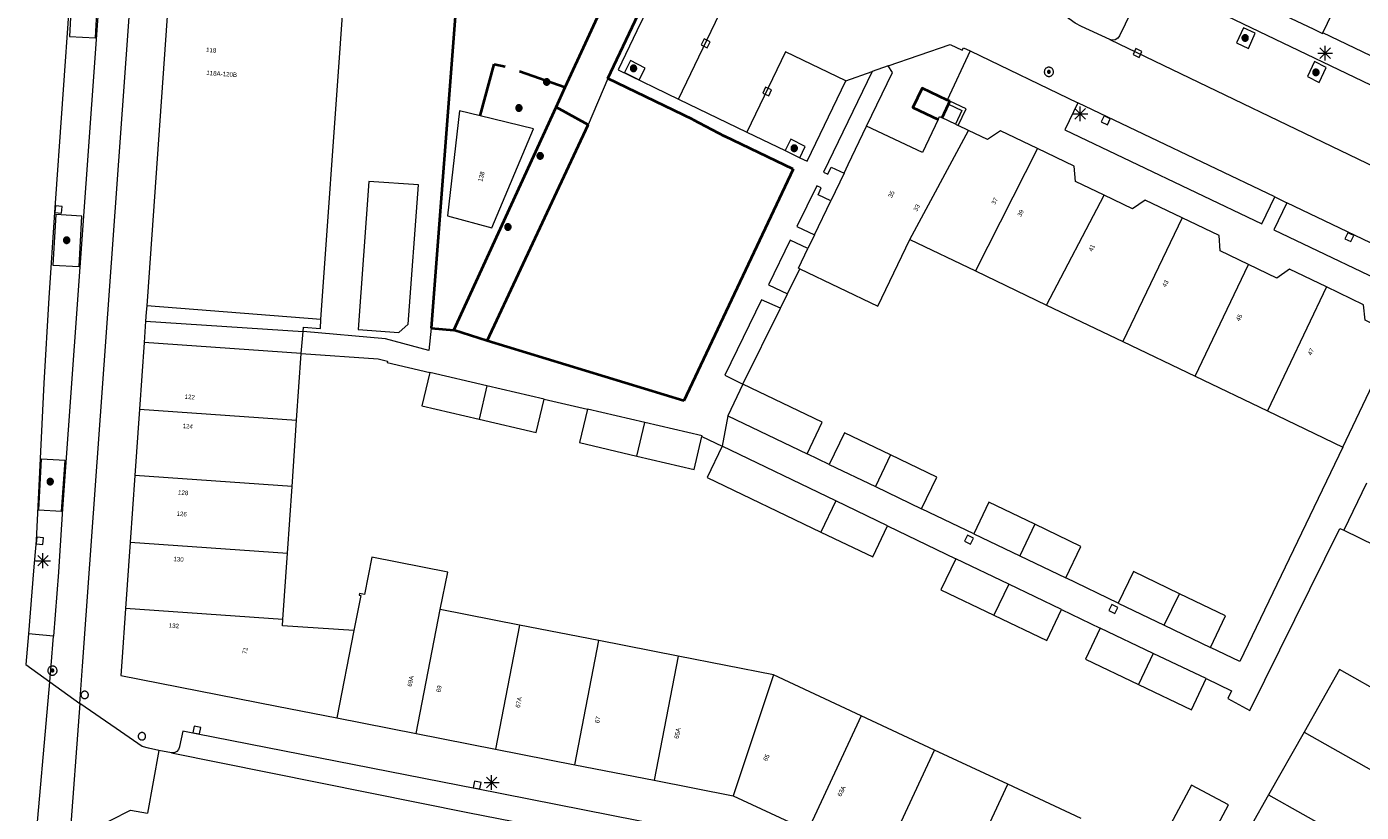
# Model space of a CAD drawing. Header units: metres. Extents: x 135779 to 137489, y 452643 to 455118.
# Tile 152 of 256: x 136267 to 136357, y 453887 to 453940. Entities that reach past the tile are written whole.
import ezdxf
from ezdxf.enums import TextEntityAlignment as Align

# ---------------------------------------------------------------- set-up
doc = ezdxf.new("R2010")
doc.units = ezdxf.units.M
doc.linetypes.add('DGN_Style_4', pattern=[89.853097, 44.898487, -22.449243, 0.056123, -22.449243])
for name, color, linetype, lineweight in [('KTop_BTD_Groenvoorziening', 62, 'Continuous', 13), ('KTop_BTD_Groenvoorziening_heesters', 62, 'Continuous', 13), ('KTop_GBI_Toegangstrap', 40, 'Continuous', 40), ('KTop_NAR_Huisnummer (t)', 7, 'Continuous', 13), ('KTop_NAR_Huisnummer tijdelijk (t)', 7, 'Continuous', 13), ('KTop_OBW_Overig Plus', 1, 'Continuous', 13), ('KTop_PAL_Afsluitpaal', 222, 'Continuous', 13), ('KTop_PAL_Lichtmast', 40, 'Continuous', 13), ('KTop_PND_Grondvlaksituatie van BAG-pand [tachy]', 1, 'Continuous', 13), ('KTop_PND_Pandscheiding', 40, 'Continuous', 13), ('KTop_PUT_Inspectie- of rioolput', 15, 'Continuous', 13), ('KTop_PUT_Kolk', 15, 'Continuous', 13), ('KTop_SHD_Hek (l)', 15, 'DGN_Style_4', 40), ('KTop_SHD_Muur', 15, 'Continuous', 13), ('KTop_VGO_Boom', 92, 'Continuous', 13), ('KTop_WGD_Fietspad', 40, 'Continuous', 13), ('KTop_WGD_Parkeervlak', 251, 'Continuous', 13), ('KTop_WGD_Rijbaan_Lokale weg', 251, 'Continuous', 13), ('KTop_WGD_Rijbaan_Lokale weg_verkeersdrempel', 40, 'Continuous', 13), ('KTop_WGD_Voetpad', 251, 'Continuous', 13), ('KTop_WGD_Voetpad_achterpad', 251, 'Continuous', 13)]:
    doc.layers.add(name, color=color, linetype=linetype, lineweight=lineweight)
doc.styles.add('Style-ROVU', font='ROVU.shx')
doc.styles.add('Style-ROVUCURSIEF', font='ROVUCURSIEF.shx')

# ---------------------------------------------------------------- blocks, each defined once
blk = doc.blocks.new('PAL_Lichtmast')
at = {"layer": 'KTop_PAL_Lichtmast'}
for p, q in [((-0.354, -0.354), (0.354, 0.354)), ((0.354, -0.354), (-0.354, 0.354)), ((0, -0.5), (0, 0.5)), ((-0.5, 0), (0.5, 0))]:
    blk.add_line(p, q, dxfattribs=at)
blk = doc.blocks.new('PAL_Afsluitpaal')
at = {"layer": 'KTop_PAL_Afsluitpaal', "flags": 128}
blk.add_lwpolyline([(0.25, 0), (0.249, 0.026), (0.245, 0.052), (0.238, 0.077), (0.228, 0.102), (0.217, 0.125), (0.202, 0.147), (0.186, 0.167), (0.167, 0.186), (0.147, 0.202), (0.125, 0.217), (0.102, 0.228), (0.077, 0.238), (0.052, 0.245), (0.026, 0.249), (0, 0.25), (-0.026, 0.249), (-0.052, 0.245), (-0.077, 0.238), (-0.102, 0.228), (-0.125, 0.217), (-0.147, 0.202), (-0.167, 0.186), (-0.186, 0.167), (-0.202, 0.147), (-0.217, 0.125), (-0.228, 0.102), (-0.238, 0.077), (-0.245, 0.052), (-0.249, 0.026), (-0.25, 0), (-0.249, -0.026), (-0.245, -0.052), (-0.238, -0.077), (-0.228, -0.102), (-0.217, -0.125), (-0.202, -0.147), (-0.186, -0.167), (-0.167, -0.186), (-0.147, -0.202), (-0.125, -0.217), (-0.102, -0.228), (-0.077, -0.238), (-0.052, -0.245), (-0.026, -0.249), (0, -0.25), (0.026, -0.249), (0.052, -0.245), (0.077, -0.238), (0.102, -0.228), (0.125, -0.217), (0.147, -0.202), (0.167, -0.186), (0.186, -0.167), (0.202, -0.147), (0.217, -0.125), (0.228, -0.102), (0.238, -0.077), (0.245, -0.052), (0.249, -0.026), (0.25, 0)], dxfattribs=at)
blk = doc.blocks.new('PUT_Inspectie-_of_rioolput')
at = {"layer": 'KTop_PUT_Inspectie- of rioolput', "flags": 128}
for points in [[(0.31, 0), (0.308, 0.032), (0.303, 0.064), (0.294, 0.095), (0.283, 0.126), (0.268, 0.155), (0.25, 0.182), (0.23, 0.207), (0.207, 0.23), (0.182, 0.25), (0.154, 0.268), (0.126, 0.283), (0.095, 0.294), (0.064, 0.303), (0.032, 0.308), (0, 0.309), (-0.032, 0.308), (-0.064, 0.303), (-0.096, 0.294), (-0.126, 0.283), (-0.155, 0.268), (-0.182, 0.25), (-0.207, 0.23), (-0.23, 0.207), (-0.25, 0.182), (-0.268, 0.154), (-0.283, 0.126), (-0.294, 0.095), (-0.303, 0.064), (-0.308, 0.032), (-0.309, 0), (-0.308, -0.032), (-0.303, -0.064), (-0.294, -0.096), (-0.283, -0.126), (-0.268, -0.155), (-0.25, -0.182), (-0.23, -0.207), (-0.207, -0.23), (-0.182, -0.25), (-0.155, -0.268), (-0.126, -0.283), (-0.096, -0.294), (-0.064, -0.303), (-0.032, -0.308), (0, -0.309), (0.032, -0.308), (0.064, -0.303), (0.095, -0.294), (0.126, -0.283), (0.155, -0.268), (0.182, -0.25), (0.207, -0.23), (0.23, -0.207), (0.25, -0.182), (0.268, -0.155), (0.283, -0.126), (0.294, -0.096), (0.303, -0.064), (0.308, -0.032), (0.31, 0)], [(0.095, 0), (0.094, 0.009), (0.092, 0.019), (0.09, 0.029), (0.086, 0.038), (0.082, 0.047), (0.076, 0.055), (0.07, 0.063), (0.063, 0.07), (0.055, 0.076), (0.047, 0.082), (0.038, 0.086), (0.029, 0.09), (0.019, 0.092), (0.009, 0.094), (0, 0.094), (-0.01, 0.094), (-0.02, 0.092), (-0.029, 0.09), (-0.039, 0.086), (-0.048, 0.082), (-0.056, 0.076), (-0.064, 0.07), (-0.071, 0.063), (-0.077, 0.055), (-0.082, 0.047), (-0.087, 0.038), (-0.09, 0.029), (-0.093, 0.019), (-0.094, 0.009), (-0.095, 0), (-0.094, -0.01), (-0.093, -0.02), (-0.09, -0.029), (-0.087, -0.039), (-0.082, -0.048), (-0.077, -0.056), (-0.071, -0.064), (-0.064, -0.071), (-0.056, -0.077), (-0.047, -0.082), (-0.039, -0.087), (-0.029, -0.09), (-0.02, -0.093), (-0.01, -0.094), (0, -0.095), (0.009, -0.094), (0.019, -0.093), (0.029, -0.09), (0.038, -0.087), (0.047, -0.082), (0.055, -0.077), (0.063, -0.071), (0.07, -0.064), (0.076, -0.056), (0.082, -0.047), (0.086, -0.039), (0.09, -0.029), (0.092, -0.02), (0.094, -0.01), (0.095, 0)], [(0.035, 0), (0.034, 0.003), (0.034, 0.007), (0.033, 0.01), (0.031, 0.014), (0.03, 0.017), (0.028, 0.02), (0.026, 0.023), (0.023, 0.026), (0.02, 0.028), (0.017, 0.03), (0.014, 0.031), (0.01, 0.033), (0.007, 0.034), (0.003, 0.034), (0, 0.034), (-0.004, 0.034), (-0.007, 0.034), (-0.011, 0.033), (-0.014, 0.031), (-0.018, 0.03), (-0.021, 0.028), (-0.023, 0.026), (-0.026, 0.023), (-0.028, 0.02), (-0.03, 0.017), (-0.032, 0.014), (-0.033, 0.01), (-0.034, 0.007), (-0.035, 0.003), (-0.035, 0), (-0.035, -0.004), (-0.034, -0.007), (-0.033, -0.011), (-0.032, -0.014), (-0.03, -0.018), (-0.028, -0.021), (-0.026, -0.023), (-0.023, -0.026), (-0.021, -0.028), (-0.017, -0.03), (-0.014, -0.032), (-0.011, -0.033), (-0.007, -0.034), (-0.004, -0.035), (0, -0.035), (0.003, -0.035), (0.007, -0.034), (0.01, -0.033), (0.014, -0.032), (0.017, -0.03), (0.02, -0.028), (0.023, -0.026), (0.026, -0.023), (0.028, -0.021), (0.03, -0.017), (0.031, -0.014), (0.033, -0.011), (0.034, -0.007), (0.034, -0.004), (0.035, 0)], [(0.01, 0.02), (0.007, 0.02), (0.005, 0.021), (0.003, 0.022), (0.001, 0.022), (-0.001, 0.022), (-0.004, 0.022), (-0.006, 0.021), (-0.008, 0.02), (-0.01, 0.019), (-0.012, 0.018), (-0.014, 0.017), (-0.016, 0.015), (-0.017, 0.013), (-0.019, 0.012), (-0.02, 0.009), (-0.021, 0.007), (-0.022, 0.005), (-0.022, 0.003), (-0.022, 0.001), (-0.022, -0.001), (-0.022, -0.004), (-0.022, -0.006), (-0.021, -0.008), (-0.02, -0.01), (-0.019, -0.012), (-0.017, -0.014), (-0.016, -0.016), (-0.014, -0.017), (-0.012, -0.019), (-0.01, -0.02), (-0.008, -0.021), (-0.006, -0.022), (-0.003, -0.022), (-0.001, -0.022), (0.001, -0.022), (0.003, -0.022), (0.005, -0.022), (0.008, -0.021), (0.01, -0.02), (0.012, -0.019), (0.014, -0.017), (0.015, -0.016), (0.017, -0.014), (0.018, -0.012), (0.02, -0.01), (0.02, -0.008), (0.021, -0.006), (0.022, -0.003), (0.022, -0.001), (0.022, 0.001), (0.022, 0.003), (0.021, 0.005), (0.02, 0.008), (0.019, 0.01), (0.018, 0.012), (0.017, 0.014), (0.015, 0.015), (0.013, 0.017), (0.012, 0.018), (0.01, 0.02)]]:
    blk.add_lwpolyline(points, dxfattribs=at)
blk = doc.blocks.new('PUT_Kolk')
at = {"layer": 'KTop_PUT_Kolk', "flags": 128}
blk.add_lwpolyline([(0.225, -0.225), (0.225, 0.225), (-0.225, 0.225), (-0.225, -0.225), (0.225, -0.225)], dxfattribs=at)
blk = doc.blocks.new('VGO_Boom')
at = {"layer": 'KTop_VGO_Boom', "flags": 128}
for points in [[(0.215, 0), (0.214, 0.022), (0.21, 0.045), (0.204, 0.066), (0.196, 0.087), (0.186, 0.108), (0.174, 0.126), (0.16, 0.144), (0.144, 0.16), (0.126, 0.174), (0.107, 0.186), (0.087, 0.196), (0.066, 0.204), (0.045, 0.21), (0.022, 0.214), (-0.001, 0.215), (-0.023, 0.214), (-0.045, 0.21), (-0.067, 0.204), (-0.088, 0.196), (-0.108, 0.186), (-0.127, 0.174), (-0.144, 0.16), (-0.16, 0.144), (-0.174, 0.126), (-0.187, 0.107), (-0.197, 0.087), (-0.205, 0.066), (-0.211, 0.045), (-0.214, 0.022), (-0.215, -0.001), (-0.214, -0.023), (-0.211, -0.045), (-0.205, -0.067), (-0.197, -0.088), (-0.187, -0.108), (-0.174, -0.127), (-0.16, -0.144), (-0.144, -0.16), (-0.127, -0.174), (-0.108, -0.187), (-0.088, -0.197), (-0.067, -0.205), (-0.045, -0.211), (-0.023, -0.214), (0, -0.215), (0.022, -0.214), (0.045, -0.211), (0.066, -0.205), (0.087, -0.197), (0.108, -0.187), (0.126, -0.174), (0.144, -0.16), (0.16, -0.144), (0.174, -0.127), (0.186, -0.108), (0.196, -0.088), (0.204, -0.067), (0.21, -0.045), (0.214, -0.023), (0.215, -0.001)], [(0.155, 0), (0.154, 0.016), (0.152, 0.032), (0.147, 0.048), (0.142, 0.063), (0.134, 0.078), (0.125, 0.091), (0.115, 0.104), (0.104, 0.115), (0.091, 0.125), (0.077, 0.134), (0.063, 0.142), (0.048, 0.147), (0.032, 0.152), (0.016, 0.154), (-0.001, 0.155), (-0.017, 0.154), (-0.033, 0.152), (-0.048, 0.147), (-0.064, 0.142), (-0.078, 0.134), (-0.092, 0.125), (-0.104, 0.115), (-0.116, 0.104), (-0.126, 0.091), (-0.135, 0.077), (-0.142, 0.063), (-0.148, 0.048), (-0.152, 0.032), (-0.155, 0.016), (-0.155, -0.001), (-0.155, -0.017), (-0.152, -0.033), (-0.148, -0.048), (-0.142, -0.064), (-0.135, -0.078), (-0.126, -0.092), (-0.116, -0.104), (-0.104, -0.116), (-0.092, -0.126), (-0.078, -0.135), (-0.064, -0.142), (-0.048, -0.148), (-0.033, -0.152), (-0.017, -0.155), (0, -0.155), (0.016, -0.155), (0.032, -0.152), (0.048, -0.148), (0.063, -0.142), (0.078, -0.135), (0.091, -0.126), (0.104, -0.116), (0.115, -0.104), (0.125, -0.092), (0.134, -0.078), (0.142, -0.064), (0.147, -0.048), (0.152, -0.033), (0.154, -0.017), (0.155, -0.001)], [(0.095, 0), (0.094, 0.01), (0.093, 0.02), (0.09, 0.029), (0.087, 0.039), (0.082, 0.048), (0.077, 0.056), (0.071, 0.064), (0.064, 0.071), (0.056, 0.077), (0.047, 0.082), (0.039, 0.087), (0.029, 0.09), (0.02, 0.093), (0.01, 0.094), (-0.001, 0.095), (-0.01, 0.094), (-0.02, 0.093), (-0.03, 0.09), (-0.039, 0.087), (-0.048, 0.082), (-0.056, 0.077), (-0.064, 0.071), (-0.071, 0.064), (-0.077, 0.056), (-0.083, 0.047), (-0.087, 0.039), (-0.091, 0.029), (-0.093, 0.02), (-0.095, 0.01), (-0.095, -0.001), (-0.095, -0.01), (-0.093, -0.02), (-0.091, -0.03), (-0.087, -0.039), (-0.083, -0.048), (-0.077, -0.056), (-0.071, -0.064), (-0.064, -0.071), (-0.056, -0.077), (-0.048, -0.083), (-0.039, -0.087), (-0.03, -0.091), (-0.02, -0.093), (-0.01, -0.095), (0, -0.095), (0.01, -0.095), (0.02, -0.093), (0.029, -0.091), (0.039, -0.087), (0.048, -0.083), (0.056, -0.077), (0.064, -0.071), (0.071, -0.064), (0.077, -0.056), (0.082, -0.048), (0.087, -0.039), (0.09, -0.03), (0.093, -0.02), (0.094, -0.01), (0.095, -0.001)], [(0.035, 0), (0.035, 0.004), (0.034, 0.007), (0.033, 0.011), (0.032, 0.014), (0.03, 0.018), (0.028, 0.021), (0.026, 0.023), (0.023, 0.026), (0.021, 0.028), (0.017, 0.03), (0.014, 0.032), (0.011, 0.033), (0.007, 0.034), (0.004, 0.035), (-0.001, 0.035), (-0.004, 0.035), (-0.008, 0.034), (-0.011, 0.033), (-0.015, 0.032), (-0.018, 0.03), (-0.021, 0.028), (-0.024, 0.026), (-0.027, 0.023), (-0.029, 0.021), (-0.031, 0.017), (-0.032, 0.014), (-0.034, 0.011), (-0.035, 0.007), (-0.035, 0.004), (-0.035, -0.001), (-0.035, -0.004), (-0.035, -0.008), (-0.034, -0.011), (-0.032, -0.015), (-0.031, -0.018), (-0.029, -0.021), (-0.027, -0.024), (-0.024, -0.027), (-0.021, -0.029), (-0.018, -0.031), (-0.015, -0.032), (-0.011, -0.034), (-0.008, -0.035), (-0.004, -0.035), (0, -0.035), (0.004, -0.035), (0.007, -0.035), (0.011, -0.034), (0.014, -0.032), (0.018, -0.031), (0.021, -0.029), (0.023, -0.027), (0.026, -0.024), (0.028, -0.021), (0.03, -0.018), (0.032, -0.015), (0.033, -0.011), (0.034, -0.008), (0.035, -0.004), (0.035, 0)]]:
    blk.add_lwpolyline(points, dxfattribs=at)

msp = doc.modelspace()

# ---------------------------------------------------------------- linework, layer by layer
at = {"layer": 'KTop_BTD_Groenvoorziening', "flags": 128}
for points in [[(136323.601, 453933.411), (136325.342, 453937.026), (136325.051, 453937.471)], [(136318.271, 453922.119), (136319.11, 453923.818)], [(136315.272, 453916.044), (136317.8, 453921.164)]]:
    msp.add_lwpolyline(points, dxfattribs=at)
at = {"layer": 'KTop_BTD_Groenvoorziening_heesters', "flags": 128}
for points in [[(136308.08, 453946.452), (136306.923, 453943.933), (136303.298, 453936.04), (136302.679, 453934.693), (136295.783, 453919.676)], [(136306.173, 453936.621), (136304.832, 453933.518), (136298.021, 453918.952)]]:
    msp.add_lwpolyline(points, dxfattribs=at)
at = {"layer": 'KTop_GBI_Toegangstrap', "flags": 128}
for points in [[(136329.029, 453935.179), (136327.338, 453935.975), (136326.725, 453934.672), (136328.417, 453933.876)], [(136328.695, 453933.977), (136329.13, 453934.9)], [(136329.219, 453935.09), (136329.029, 453935.179)], [(136329.13, 453934.9), (136329.219, 453935.09)]]:
    msp.add_lwpolyline(points, dxfattribs=at)
at = {"layer": 'KTop_OBW_Overig Plus', "flags": 128}
msp.add_lwpolyline([(136344.09, 453886.394), (136346.586, 453885.058), (136347.999, 453887.698), (136345.503, 453889.034), (136344.09, 453886.394)], dxfattribs=at)
at = {"layer": 'KTop_PND_Grondvlaksituatie van BAG-pand [tachy]', "flags": 128}
for points in [[(136283.309, 454036.362), (136283.089, 454033.297), (136282.597, 454026.436), (136282.083, 454019.252), (136281.568, 454012.067), (136281.053, 454004.88), (136280.53, 453997.569), (136280.017, 453990.402), (136279.881, 453988.51), (136279.411, 453981.946), (136279.78, 453981.919), (136279.57, 453978.987), (136279.191, 453978.988), (136278.497, 453969.228), (136277.8, 453959.442), (136277.104, 453949.654), (136276.407, 453939.867), (136275.088, 453921.322)], [(136286.83, 453920.388), (136288.153, 453938.992), (136288.848, 453948.779), (136289.544, 453958.567), (136290.24, 453968.353), (136290.936, 453978.14), (136291.18, 453981.579), (136292.576, 453981.475), (136292.881, 453985.584), (136294.376, 453985.473), (136294.662, 453989.312), (136293.188, 453989.421), (136293.417, 453992.779), (136294.913, 453992.677), (136295.174, 453996.488), (136293.678, 453996.59), (136293.907, 453999.948), (136295.424, 453999.845), (136295.701, 454003.791), (136294.205, 454003.901), (136294.443, 454007.142)], [(136354.35, 453939.701), (136356.901, 453945.021), (136351.991, 453947.371), (136352.003, 453947.397)], [(136348.861, 453944.216), (136349.761, 453943.781), (136349.001, 453942.221), (136352.218, 453940.676), (136353.698, 453939.965), (136354.331, 453939.661), (136354.35, 453939.701)], [(136297.561, 453934.119), (136296.161, 453934.461), (136295.351, 453927.368), (136298.351, 453926.581), (136301.161, 453933.241), (136297.561, 453934.119)], [(136328.417, 453933.876), (136328.507, 453934.066), (136328.695, 453933.977)], [(136329.591, 453933.551), (136328.695, 453933.977)], [(136322.083, 453930.246), (136322.368, 453930.839), (136323.601, 453933.411)], [(136328.417, 453933.876), (136327.365, 453931.642), (136323.601, 453933.411)], [(136329.591, 453933.551), (136329.78, 453933.461)], [(136330.468, 453933.132), (136329.78, 453933.461)], [(136335.116, 453931.916), (136332.631, 453933.105), (136331.752, 453932.518), (136330.468, 453933.132)], [(136339.604, 453928.76), (136337.679, 453929.682), (136337.601, 453930.727), (136335.116, 453931.916)], [(136289.33, 453919.722), (136292.074, 453919.523), (136292.715, 453920.078), (136293.395, 453929.456), (136290.053, 453929.698), (136289.33, 453919.722)], [(136322.083, 453930.246), (136321.189, 453928.381)], [(136344.867, 453927.249), (136342.373, 453928.443), (136341.53, 453927.839), (136339.604, 453928.76)], [(136320.094, 453926.098), (136321.189, 453928.381)], [(136349.341, 453924.1), (136347.429, 453925.015), (136347.361, 453926.055), (136344.867, 453927.249)], [(136320.094, 453926.098), (136319.649, 453925.17)], [(136319.11, 453923.818), (136319.021, 453923.861), (136319.649, 453925.17)], [(136319.11, 453923.818), (136324.361, 453921.301), (136326.511, 453925.791)], [(136326.511, 453925.791), (136330.95, 453923.663)], [(136354.609, 453922.586), (136352.115, 453923.78), (136351.254, 453923.185), (136349.341, 453924.1)], [(136330.95, 453923.663), (136335.727, 453921.372)], [(136359.301, 453919.331), (136357.198, 453920.34), (136357.103, 453921.393), (136354.609, 453922.586)], [(136275.088, 453921.322), (136275.058, 453920.901), (136275.012, 453920.294)], [(136335.727, 453921.372), (136340.872, 453918.906)], [(136275.012, 453920.294), (136285.629, 453919.577)], [(136285.629, 453919.577), (136285.651, 453919.876), (136286.788, 453919.792), (136286.83, 453920.388)], [(136274.911, 453918.839), (136274.599, 453914.36)], [(136285.495, 453918.104), (136274.911, 453918.839)], [(136340.872, 453918.906), (136345.739, 453916.572)], [(136355.691, 453911.801), (136359.301, 453919.331)], [(136285.186, 453913.625), (136285.495, 453918.104)], [(136294.162, 453916.832), (136293.637, 453914.572), (136297.488, 453913.676)], [(136298.014, 453915.936), (136294.162, 453916.832)], [(136301.864, 453915.041), (136298.014, 453915.936)], [(136315.272, 453916.044), (136314.251, 453913.916)], [(136319.594, 453911.353), (136320.615, 453913.481), (136315.272, 453916.044)], [(136345.739, 453916.572), (136350.613, 453914.236)], [(136297.488, 453913.676), (136301.339, 453912.781), (136301.864, 453915.041)], [(136274.599, 453914.36), (136274.286, 453909.881)], [(136304.785, 453914.361), (136304.257, 453912.102), (136308.12, 453911.2)], [(136308.648, 453913.459), (136304.785, 453914.361)], [(136350.613, 453914.236), (136355.691, 453911.801)], [(136284.878, 453909.146), (136285.186, 453913.625)], [(136312.5, 453912.507), (136312.512, 453912.556), (136308.648, 453913.459)], [(136314.251, 453913.916), (136319.594, 453911.353)], [(136308.12, 453911.2), (136311.984, 453910.297), (136312.5, 453912.507)], [(136325.219, 453911.272), (136322.111, 453912.763), (136321.09, 453910.635)], [(136313.859, 453911.855), (136312.855, 453909.763), (136320.521, 453906.083)], [(136321.53, 453908.173), (136313.859, 453911.855)], [(136321.09, 453910.635), (136324.198, 453909.144)], [(136327.306, 453907.653), (136328.327, 453909.781), (136325.219, 453911.272)], [(136274.286, 453909.881), (136273.967, 453905.402)], [(136284.57, 453904.666), (136284.878, 453909.146)], [(136324.198, 453909.144), (136327.306, 453907.653)], [(136357.289, 453909.362), (136355.759, 453906.198)], [(136325.019, 453906.498), (136321.53, 453908.173)], [(136334.949, 453906.603), (136331.85, 453908.09), (136330.829, 453905.962)], [(136355.759, 453906.198), (136357.875, 453905.175), (136359.405, 453908.339)], [(136320.521, 453906.083), (136324.015, 453904.406), (136325.019, 453906.498)], [(136337.027, 453902.988), (136338.048, 453905.116), (136334.949, 453906.603)], [(136273.967, 453905.402), (136273.659, 453900.922)], [(136330.829, 453905.962), (136333.928, 453904.475)], [(136284.261, 453900.186), (136284.57, 453904.666)], [(136294.874, 453900.867), (136295.369, 453903.389), (136290.258, 453904.391), (136289.763, 453901.87), (136289.42, 453901.937), (136289.399, 453901.829), (136289.507, 453901.808), (136289.046, 453899.443)], [(136329.615, 453904.28), (136328.611, 453902.188), (136332.175, 453900.478)], [(136333.179, 453902.569), (136329.615, 453904.28)], [(136333.928, 453904.475), (136337.027, 453902.988)], [(136344.688, 453901.93), (136341.58, 453903.422), (136340.559, 453901.294)], [(136336.743, 453900.859), (136333.179, 453902.569)], [(136346.775, 453898.311), (136347.796, 453900.439), (136344.688, 453901.93)], [(136273.659, 453900.922), (136273.413, 453897.346), (136273.35, 453896.43), (136283.86, 453894.36), (136287.9, 453893.57)], [(136300.22, 453899.818), (136294.874, 453900.867)], [(136332.175, 453900.478), (136335.739, 453898.767), (136336.743, 453900.859)], [(136340.559, 453901.294), (136343.667, 453899.803)], [(136289.046, 453899.443), (136284.233, 453899.774), (136284.261, 453900.186)], [(136305.567, 453898.769), (136300.22, 453899.818)], [(136343.667, 453899.803), (136346.775, 453898.311)], [(136339.353, 453899.613), (136338.354, 453897.519), (136341.923, 453895.817)], [(136342.922, 453897.911), (136339.353, 453899.613)], [(136310.912, 453897.72), (136305.567, 453898.769)], [(136360.542, 453898.032), (136360.485, 453898.064), (136358.739, 453894.978), (136355.48, 453896.814), (136353.089, 453892.594)], [(136317.327, 453896.461), (136310.912, 453897.72)], [(136346.491, 453896.209), (136342.922, 453897.911)], [(136323.244, 453893.702), (136317.327, 453896.461)], [(136341.923, 453895.817), (136345.492, 453894.115), (136346.491, 453896.209)], [(136287.9, 453893.57), (136293.246, 453892.517)], [(136328.181, 453891.4), (136323.244, 453893.702)], [(136353.089, 453892.594), (136350.699, 453888.374)], [(136293.246, 453892.517), (136298.59, 453891.464)], [(136298.59, 453891.464), (136303.936, 453890.411)], [(136333.118, 453889.098), (136328.181, 453891.4)], [(136303.936, 453890.411), (136309.281, 453889.359)], [(136309.281, 453889.359), (136314.62, 453888.308)], [(136338.056, 453886.795), (136333.118, 453889.098)], [(136314.62, 453888.308), (136319.641, 453885.97)], [(136350.699, 453888.374), (136348.309, 453884.154)]]:
    msp.add_lwpolyline(points, dxfattribs=at)
at = {"layer": 'KTop_PND_Pandscheiding', "flags": 128}
for points in [[(136326.511, 453925.791), (136330.468, 453933.132)], [(136335.116, 453931.916), (136330.95, 453923.663)], [(136335.727, 453921.372), (136339.604, 453928.76)], [(136344.867, 453927.249), (136340.872, 453918.906)], [(136345.739, 453916.572), (136349.341, 453924.1)], [(136354.609, 453922.586), (136350.613, 453914.236)], [(136286.83, 453920.388), (136275.088, 453921.322)], [(136298.014, 453915.936), (136297.488, 453913.676)], [(136274.599, 453914.36), (136285.186, 453913.625)], [(136308.12, 453911.2), (136308.648, 453913.459)], [(136325.219, 453911.272), (136324.198, 453909.144)], [(136284.878, 453909.146), (136274.286, 453909.881)], [(136321.53, 453908.173), (136320.521, 453906.083)], [(136334.949, 453906.603), (136333.928, 453904.475)], [(136273.967, 453905.402), (136284.57, 453904.666)], [(136333.179, 453902.569), (136332.175, 453900.478)], [(136343.667, 453899.803), (136344.688, 453901.93)], [(136284.261, 453900.186), (136273.659, 453900.922)], [(136293.246, 453892.517), (136294.874, 453900.867)], [(136300.22, 453899.818), (136298.59, 453891.464)], [(136289.046, 453899.443), (136287.9, 453893.57)], [(136303.936, 453890.411), (136305.567, 453898.769)], [(136310.912, 453897.72), (136309.281, 453889.359)], [(136342.922, 453897.911), (136341.923, 453895.817)], [(136317.327, 453896.461), (136314.62, 453888.308)], [(136323.244, 453893.702), (136319.641, 453885.97)], [(136353.089, 453892.594), (136362.33, 453887.39)], [(136324.579, 453883.669), (136328.181, 453891.4)], [(136329.517, 453881.369), (136333.118, 453889.098)], [(136350.699, 453888.374), (136359.939, 453883.17)]]:
    msp.add_lwpolyline(points, dxfattribs=at)
at = {"layer": 'KTop_SHD_Hek (l)', "flags": 128}
for points in [[(136296.468, 453949.041), (136296.131, 453944.221), (136294.251, 453919.821)], [(136311.893, 453933.859), (136306.173, 453936.621), (136310.284, 453945.345), (136308.08, 453946.452)], [(136303.298, 453936.04), (136306.923, 453943.933)], [(136297.561, 453934.119), (136298.512, 453937.591), (136299.243, 453937.425)], [(136300.219, 453937.113), (136303.298, 453936.04)], [(136302.679, 453934.693), (136303.298, 453936.04)], [(136295.783, 453919.676), (136302.679, 453934.693)], [(136298.021, 453918.952), (136304.832, 453933.518), (136302.679, 453934.693)], [(136311.893, 453933.859), (136314.019, 453932.743)], [(136318.649, 453930.529), (136314.019, 453932.743)], [(136318.649, 453930.529), (136311.275, 453914.909), (136298.021, 453918.952)], [(136294.251, 453919.821), (136295.781, 453919.671), (136295.783, 453919.676)], [(136298.021, 453918.952), (136295.783, 453919.676)]]:
    msp.add_lwpolyline(points, dxfattribs=at)
at = {"layer": 'KTop_SHD_Muur', "flags": 128}
for points in [[(136329.13, 453934.9), (136330.028, 453934.478), (136329.591, 453933.551)], [(136329.78, 453933.461), (136330.307, 453934.579), (136329.219, 453935.09)]]:
    msp.add_lwpolyline(points, dxfattribs=at)
at = {"layer": 'KTop_WGD_Fietspad', "flags": 128}
for points in [[(136270.569, 453894.54), (136270.758, 453897.048), (136276.869, 453982.007), (136277.356, 453988.738), (136281.843, 454050.702), (136281.949, 454051.068), (136282.129, 454051.405), (136282.376, 454051.696), (136282.677, 454051.93), (136283.02, 454052.097), (136283.391, 454052.188), (136283.399, 454052.188), (136283.772, 454052.2), (136284.152, 454052.131), (136287.109, 454051.229)], [(136276.646, 454008.496), (136275.345, 453990.338), (136275.244, 453988.931), (136275.244, 453988.93), (136274.939, 453984.686), (136274.893, 453984.038), (136269.419, 453907.642), (136269.195, 453904.116), (136269.137, 453903.369), (136268.802, 453899.077)], [(136268.551, 453896), (136268.647, 453897.096), (136268.802, 453899.077)], [(136268.551, 453896), (136270.569, 453894.54)]]:
    msp.add_lwpolyline(points, dxfattribs=at)
at = {"layer": 'KTop_WGD_Parkeervlak', "flags": 128}
for points in [[(136349.331, 453938.651), (136349.801, 453939.671), (136349.001, 453940.051), (136348.531, 453939.031), (136349.331, 453938.651)], [(136308.281, 453936.531), (136308.681, 453937.331), (136307.681, 453937.841), (136307.281, 453937.041), (136308.281, 453936.531)], [(136353.321, 453936.771), (136354.111, 453936.361), (136354.581, 453937.361), (136353.791, 453937.771), (136353.321, 453936.771)], [(136319.097, 453931.294), (136319.471, 453932.051), (136318.491, 453932.531), (136318.115, 453931.769)]]:
    msp.add_lwpolyline(points, dxfattribs=at)
at = {"layer": 'KTop_WGD_Rijbaan_Lokale weg', "flags": 128}
for points in [[(136274.594, 454008.697), (136274.562, 454008.206), (136273.298, 453990.725), (136273.284, 453990.515), (136271.507, 453990.643), (136271.495, 453990.64), (136271.465, 453990.616), (136271.454, 453990.59), (136271.379, 453989.281), (136271.259, 453987.17), (136271.129, 453985.12), (136271.178, 453984.997), (136271.312, 453984.959), (136272.889, 453984.828), (136272.829, 453984.355), (136271.929, 453970.34), (136270.419, 453949.572), (136268.875, 453927.604), (136268.488, 453921.859), (136268.146, 453916.111), (136267.635, 453905.507), (136267.466, 453903.465), (136267.116, 453899.22)], [(136339.994, 453939.254), (136338.08, 453940.12), (136337.651, 453940.35), (136337.265, 453940.647), (136336.932, 453941.004), (136336.663, 453941.41), (136336.463, 453941.854), (136336.339, 453942.325), (136336.293, 453942.81), (136336.327, 453943.296), (136336.441, 453943.77), (136336.51, 453943.96), (136336.56, 453944.08), (136336.754, 453944.426), (136337.013, 453944.726), (136337.327, 453944.968), (136337.683, 453945.143), (136338.067, 453945.242), (136338.462, 453945.263), (136338.74, 453945.23), (136347.375, 453963.091)], [(136310.928, 453935.238), (136314.786, 453943.292)], [(136322.211, 453936.471), (136318.132, 453938.425), (136315.539, 453933.012)], [(136325.051, 453937.471), (136329.231, 453938.911), (136330.041, 453938.541), (136330.131, 453938.701), (136330.581, 453938.481)], [(136330.581, 453938.481), (136337.84, 453934.988)], [(136339.994, 453939.254), (136359.709, 453929.777)], [(136322.211, 453936.471), (136323.982, 453937.095)], [(136325.051, 453937.471), (136323.982, 453937.095)], [(136310.928, 453935.238), (136315.539, 453933.012)], [(136351.105, 453928.65), (136337.84, 453934.988)], [(136351.105, 453928.65), (136351.921, 453928.261)], [(136359.58, 453924.59), (136351.921, 453928.261)], [(136267.116, 453899.22), (136266.946, 453897.161)], [(136275.912, 453891.376), (136275.13, 453887.146)], [(136276.752, 453891.209), (136275.912, 453891.376)], [(136276.752, 453891.209), (136296.724, 453887.203), (136310.387, 453884.524), (136310.992, 453884.381), (136312.88, 453883.864), (136314.7, 453883.105), (136334.855, 453873.781), (136349.807, 453866.756)]]:
    msp.add_lwpolyline(points, dxfattribs=at)
at = {"layer": 'KTop_WGD_Rijbaan_Lokale weg_verkeersdrempel', "flags": 128}
for points in [[(136266.946, 453897.161), (136268.551, 453896)], [(136267.496, 453884.013), (136268.551, 453896)], [(136270.569, 453894.54), (136269.882, 453885.201)], [(136275.912, 453891.376), (136275.207, 453891.516), (136274.788, 453891.645), (136273.017, 453892.86), (136270.569, 453894.54)], [(136269.882, 453885.201), (136272.678, 453886.666), (136274, 453887.358), (136275.13, 453887.146)]]:
    msp.add_lwpolyline(points, dxfattribs=at)
at = {"layer": 'KTop_WGD_Voetpad', "flags": 128}
for points in [[(136306.173, 453936.621), (136310.284, 453945.345), (136308.08, 453946.452)], [(136314.786, 453943.292), (136314.679, 453943.147), (136314.51, 453943.042), (136314.314, 453943.012), (136314.121, 453943.061), (136310.511, 453944.791), (136308.111, 453939.848), (136306.859, 453937.203), (136310.928, 453935.238)], [(136359.709, 453929.777), (136359.557, 453929.904), (136359.466, 453930.081), (136359.452, 453930.279), (136359.495, 453930.427), (136361.341, 453934.391), (136342.531, 453943.411), (136340.652, 453939.493), (136340.532, 453939.334), (136340.36, 453939.235), (136340.163, 453939.21), (136339.994, 453939.254)], [(136271.639, 453939.361), (136271.824, 453942.765), (136270.056, 453942.861), (136269.871, 453939.458), (136271.639, 453939.361)], [(136360.308, 453936.863), (136354.35, 453939.701)], [(136330.581, 453938.481), (136329.029, 453935.179)], [(136298.021, 453918.952), (136311.275, 453914.909), (136318.649, 453930.529), (136314.019, 453932.743), (136311.893, 453933.859), (136306.173, 453936.621)], [(136323.982, 453937.095), (136323.98, 453937.09), (136320.69, 453930.33), (136320.98, 453930.19), (136321.22, 453930.66), (136322.083, 453930.246)], [(136319.097, 453931.294), (136319.597, 453931.053), (136322.211, 453936.471)], [(136337.84, 453934.988), (136336.971, 453933.171), (136350.231, 453926.831), (136351.105, 453928.65)], [(136315.539, 453933.012), (136318.115, 453931.769)], [(136318.115, 453931.769), (136319.097, 453931.294)], [(136321.189, 453928.381), (136320.33, 453928.8), (136320.54, 453929.26), (136320.24, 453929.4), (136318.91, 453926.65), (136320.09, 453926.1), (136320.094, 453926.098)], [(136351.921, 453928.261), (136351.051, 453926.431), (136360.361, 453921.981), (136361.22, 453923.807), (136359.58, 453924.59)], [(136268.952, 453927.457), (136268.767, 453924.054), (136270.535, 453923.957), (136270.72, 453927.361), (136268.952, 453927.457)], [(136319.649, 453925.17), (136318.46, 453925.73), (136317, 453922.73), (136318.27, 453922.12), (136318.271, 453922.119)], [(136317.8, 453921.164), (136316.51, 453921.72), (136314.05, 453916.64), (136315.272, 453916.044)], [(136317.8, 453921.164), (136318.271, 453922.119)], [(136275.012, 453920.294), (136274.911, 453918.839)], [(136285.495, 453918.104), (136285.629, 453919.577)], [(136295.783, 453919.676), (136295.781, 453919.671), (136294.251, 453919.821), (136294.094, 453918.308), (136291.178, 453919.099), (136285.629, 453919.577)], [(136295.783, 453919.676), (136298.021, 453918.952)], [(136285.495, 453918.104), (136290.681, 453917.75), (136291.318, 453917.59), (136291.295, 453917.499), (136294.162, 453916.832)], [(136301.864, 453915.041), (136304.785, 453914.361)], [(136314.251, 453913.916), (136313.859, 453911.855)], [(136312.5, 453912.507), (136313.859, 453911.855)], [(136269.341, 453907.495), (136269.597, 453910.894), (136267.973, 453910.982), (136267.788, 453907.58), (136269.341, 453907.495)], [(136268.802, 453899.077), (136267.116, 453899.22)], [(136349.918, 453866.704), (136349.839, 453866.767), (136349.738, 453866.924), (136349.71, 453867.109), (136349.762, 453867.289), (136350.341, 453868.455), (136348.608, 453869.272), (136332.767, 453876.686), (136316.098, 453884.459), (136313.566, 453885.565), (136297.313, 453888.795), (136278.415, 453892.5), (136277.522, 453892.66), (136277.287, 453891.626), (136277.286, 453891.617), (136277.233, 453891.436), (136277.111, 453891.293), (136276.94, 453891.212), (136276.752, 453891.209)]]:
    msp.add_lwpolyline(points, dxfattribs=at)
at = {"layer": 'KTop_WGD_Voetpad_achterpad', "flags": 128}
for points in [[(136355.691, 453911.801), (136348.766, 453897.356), (136346.775, 453898.311)], [(136321.09, 453910.635), (136319.594, 453911.353)], [(136330.829, 453905.962), (136327.306, 453907.653)], [(136325.019, 453906.498), (136329.615, 453904.28)], [(136346.491, 453896.209), (136348.185, 453895.383), (136347.945, 453894.863), (136349.424, 453894.053), (136355.489, 453906.329), (136355.759, 453906.198)], [(136340.559, 453901.294), (136337.027, 453902.988)], [(136336.743, 453900.859), (136339.353, 453899.613)]]:
    msp.add_lwpolyline(points, dxfattribs=at)

# ---------------------------------------------------------------- block references
at = {"layer": 'KTop_PAL_Afsluitpaal'}
for p in [(136270.904, 453895.113), (136274.764, 453892.324)]:
    msp.add_blockref('PAL_Afsluitpaal', p, dxfattribs=at)
at = {"layer": 'KTop_PAL_Lichtmast'}
for p in [(136354.512, 453938.332), (136338.002, 453934.252), (136268.091, 453904.15), (136298.331, 453889.211)]:
    msp.add_blockref('PAL_Lichtmast', p, dxfattribs=at)
at = {"layer": 'KTop_PUT_Inspectie- of rioolput'}
for p, rotation in [((136335.888, 453937.077), 244.3033375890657), ((136268.733, 453896.749), 174.9941674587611)]:
    msp.add_blockref('PUT_Inspectie-_of_rioolput', p, dxfattribs=dict(at, rotation=rotation))
at = {"layer": 'KTop_PUT_Kolk'}
for p, rotation in [((136312.752, 453938.992), 154.4048038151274), ((136341.861, 453938.342), 64.32640747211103), ((136316.901, 453935.752), 154.404089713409), ((136339.722, 453933.809), 64.46158878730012), ((136269.14, 453927.809), 175.9796319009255), ((136356.133, 453925.94), 64.39134859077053), ((136267.884, 453905.49), 176.0943008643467), ((136330.507, 453905.565), 64.3595228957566), ((136340.237, 453900.897), 64.37692745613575), ((136278.46, 453892.746), 259.6336773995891), ((136297.361, 453889.04), 258.9077081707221)]:
    msp.add_blockref('PUT_Kolk', p, dxfattribs=dict(at, rotation=rotation))
at = {"layer": 'KTop_VGO_Boom'}
for p in [(136349.115, 453939.361), (136307.895, 453937.311), (136302.043, 453936.396), (136353.885, 453937.041), (136300.171, 453934.642), (136318.725, 453931.931), (136301.603, 453931.416), (136299.429, 453926.628), (136269.689, 453925.736), (136268.581, 453909.479)]:
    msp.add_blockref('VGO_Boom', p, dxfattribs=at)

# ---------------------------------------------------------------- texts
at = {"layer": 'KTop_NAR_Huisnummer (t)', "style": 'Style-ROVU'}
for s, rotation, p in [('138', 76.3, (136297.716, 453930.356)), ('35', 64.4, (136325.372, 453929.044)), ('37', 64.4, (136332.331, 453928.583)), ('33', 64.5, (136327.074, 453928.128)), ('39', 64.4, (136334.082, 453927.768)), ('41', 64.4, (136338.877, 453925.427)), ('43', 64.4, (136343.836, 453923.021)), ('45', 64.4, (136348.805, 453920.734)), ('47', 64.4, (136353.64, 453918.432))]:
    msp.add_text(s, height=0.3, rotation=rotation, dxfattribs=at).set_placement(p, align=Align.MIDDLE_RIGHT)
at = {"layer": 'KTop_NAR_Huisnummer tijdelijk (t)', "style": 'Style-ROVUCURSIEF'}
for s, rotation, p in [('118', 355.9, (136279.09, 453938.567)), ('118A-120B', 355.9, (136279.107, 453937.019)), ('122', 356, (136277.644, 453915.204)), ('124', 356, (136277.509, 453913.232)), ('128', 356, (136277.198, 453908.754)), ('126', 356, (136277.1, 453907.326)), ('130', 356, (136276.887, 453904.274)), ('132', 356, (136276.576, 453899.794)), ('71', 78.8, (136281.662, 453897.868)), ('69A', 78.8, (136292.797, 453895.674)), ('69', 78.8, (136294.737, 453895.292)), ('67A', 78.8, (136300.084, 453894.249)), ('67', 78.8, (136305.432, 453893.206)), ('65A', 78.8, (136310.779, 453892.163)), ('65', 64.9, (136316.748, 453890.681)), ('63A', 64.9, (136321.753, 453888.296))]:
    msp.add_text(s, height=0.3, rotation=rotation, dxfattribs=at).set_placement(p, align=Align.MIDDLE_LEFT)

doc.saveas('drawing.dxf')
